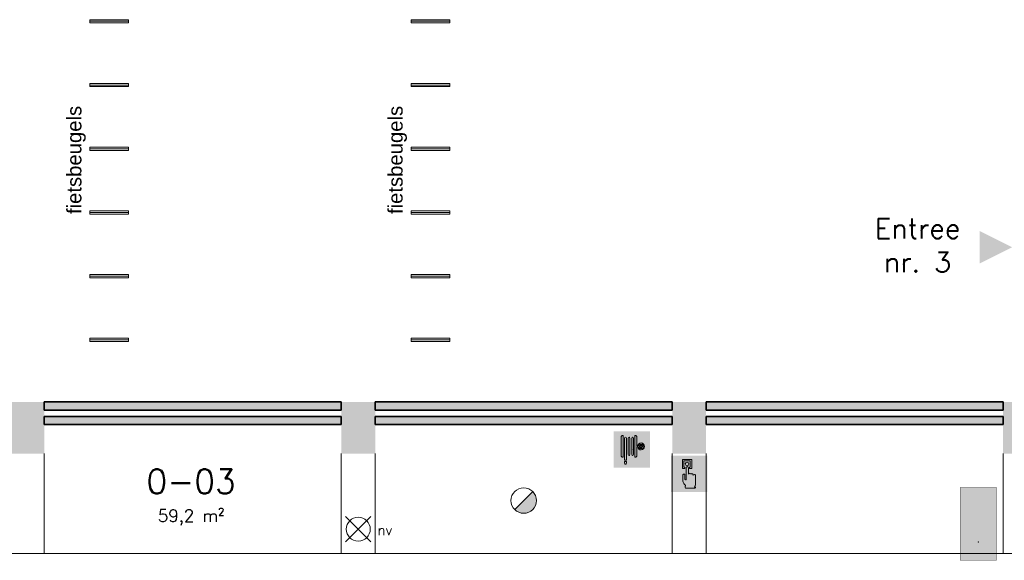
# Model space of a CAD drawing. Header units: millimetres. Extents: x -13022 to 1371524, y -38729 to 632593.
# Tile 237 of 256: x 483406 to 495606, y 589571 to 596274. Entities that reach past the tile are written whole.
import ezdxf
from ezdxf.lldxf.tags import DXFTag

# ---------------------------------------------------------------- set-up
doc = ezdxf.new("R2010")
doc.units = ezdxf.units.MM
doc.header["$LTSCALE"] = 35
for name, color, linetype, lineweight in [('A LIJN 1', 1, 'Continuous', 20), ('A LIJN 2', 2, 'Continuous', 35), ('A LIJN 9', 252, 'Continuous', 18), ('A OPMER', 10, 'Continuous', 50), ('Al65----_beveiliging-inst', 92, 'Continuous', 9), ('B95 tekst', 7, 'Continuous', 25), ('brandveiligheid voorzieningen', 10, 'Continuous', 9)]:
    doc.layers.add(name, color=color, linetype=linetype, lineweight=lineweight)
doc.styles.add('Algemeen', font='simplex.shx', dxfattribs={"height": 2.5})
doc.styles.add('Arial40', font='arial.ttf', dxfattribs={"height": 0.18})
tags = doc.linetypes.add('DIVIDE2', pattern=[0.625, 0.25, -0.125, 0, -0.125, 0, -0.125]).pattern_tags.tags
tags[14:15] = [DXFTag(74, 4), DXFTag(75, 0), DXFTag(340, '0'), DXFTag(46, 1.0), DXFTag(50, 0.0), DXFTag(44, 0.0), DXFTag(45, 0.0)]
tags[12:13] = [DXFTag(74, 4), DXFTag(75, 0), DXFTag(340, '0'), DXFTag(46, 1.0), DXFTag(50, 0.0), DXFTag(44, 0.0), DXFTag(45, 0.0)]
tags[10:11] = [DXFTag(74, 4), DXFTag(75, 0), DXFTag(340, '0'), DXFTag(46, 1.0), DXFTag(50, 0.0), DXFTag(44, 0.0), DXFTag(45, 0.0)]
tags[8:9] = [DXFTag(74, 4), DXFTag(75, 0), DXFTag(340, '0'), DXFTag(46, 1.0), DXFTag(50, 0.0), DXFTag(44, 0.0), DXFTag(45, 0.0)]
tags[6:7] = [DXFTag(74, 4), DXFTag(75, 0), DXFTag(340, '0'), DXFTag(46, 1.0), DXFTag(50, 0.0), DXFTag(44, 0.0), DXFTag(45, 0.0)]
tags[4:5] = [DXFTag(74, 4), DXFTag(75, 0), DXFTag(340, '0'), DXFTag(46, 1.0), DXFTag(50, 0.0), DXFTag(44, 0.0), DXFTag(45, 0.0)]

# ---------------------------------------------------------------- blocks, each defined once
blk = doc.blocks.new('Brandslanghaspel')
at = {"layer": 'brandveiligheid voorzieningen', "true_color": 0xffffff}
h = blk.add_hatch(color=7, dxfattribs=at)
h.paths.add_polyline_path([(-1.8131, 2.183), (-1.9809, 2.183), (-2.1753, 2.364), (-2.1753, 6.484), (-1.9926, 6.664), (-1.8131, 6.664)])
edge = h.paths.add_edge_path()
edge.add_arc((0.1717, 6.0972), 0.1929, 92.01096, 177.98904)
edge.add_line((-0.0211, 6.104), (-0.0214, 6.104))
edge.add_line((-0.0214, 6.104), (-0.0214, 2.702))
edge.add_line((-0.0214, 2.702), (-0.0211, 2.702))
edge.add_arc((0.1723, 2.7114), 0.1936, 182.797634, 267.821774)
edge.add_arc((0.1573, 2.7114), 0.1935, 272.254329, 357.218746)
edge.add_line((0.3506, 2.702), (0.3515, 2.702))
edge.add_line((0.3515, 2.702), (0.3515, 6.104))
edge.add_line((0.3515, 6.104), (0.3506, 6.104))
edge.add_arc((0.1577, 6.0971), 0.193, 2.044103, 87.86341)
edge = h.paths.add_edge_path()
edge.add_arc((-0.5787, 6.0971), 0.1931, 92.060571, 177.939429)
edge.add_line((-0.7716, 6.104), (-0.772, 6.104))
edge.add_line((-0.772, 6.104), (-0.772, 2.702))
edge.add_line((-0.772, 2.702), (-0.7716, 2.702))
edge.add_arc((-0.5779, 2.7118), 0.194, 182.897198, 267.72221)
edge.add_arc((-0.5933, 2.7119), 0.194, 272.272353, 357.077445)
edge.add_line((-0.3995, 2.702), (-0.3992, 2.702))
edge.add_line((-0.3992, 2.702), (-0.3992, 6.104))
edge.add_line((-0.3992, 6.104), (-0.3995, 6.104))
edge.add_arc((-0.5926, 6.0969), 0.1933, 2.115671, 87.915125)
edge = h.paths.add_edge_path()
edge.add_arc((-1.2963, 6.0968), 0.1933, 91.999029, 177.877887)
edge.add_line((-1.4894, 6.104), (-1.4894, 1.535))
edge.add_line((-1.4894, 1.535), (-1.1166, 1.535))
edge.add_line((-1.1166, 1.535), (-1.1166, 6.104))
edge.add_line((-1.1166, 6.104), (-1.1173, 6.104))
edge.add_arc((-1.3103, 6.097), 0.1931, 2.063956, 87.843556)
h.paths.add_polyline_path([(-1.1151, 1.102), (-1.1833, 0.701), (-1.4224, 0.701), (-1.4903, 1.105), (-1.4903, 1.263), (-1.1151, 1.263)])
edge = h.paths.add_edge_path()
edge.add_line((1.0007, 4.4891), (1.0007, 6.484))
edge.add_line((1.0007, 6.484), (0.8176, 6.664))
edge.add_line((0.8176, 6.664), (0.6385, 6.664))
edge.add_line((0.6385, 6.664), (0.6385, 2.183))
edge.add_line((0.6385, 2.183), (0.8062, 2.183))
edge.add_line((0.8062, 2.183), (1.0007, 2.364))
edge.add_line((1.0007, 2.364), (1.0007, 4.285))
edge.add_line((1.0007, 4.285), (1.2228, 4.285))
edge.add_arc((1.8866, 4.3396), 0.666, 184.705084, 271.930478)
edge.add_arc((1.8807, 4.4237), 0.7502, 272.163802, 357.883832)
edge.add_arc((1.8818, 4.3683), 0.7492, 2.116162, 87.915616)
edge.add_arc((1.9315, 4.3762), 0.7412, 91.743139, 171.242832)
edge.add_arc((1.0182, -221.511), 226, 89.954163, 90.004437)
edge = h.paths.add_edge_path(flags=16)
edge.add_line((1.8026, 4.285), (1.8026, 3.9))
edge.add_arc((1.921, 4.4072), 0.5208, 193.569519, 256.860438, ccw=False)
edge.add_line((1.4147, 4.285), (1.8026, 4.285))
edge = h.paths.add_edge_path(flags=16)
edge.add_line((1.8026, 4.891), (1.8026, 4.489))
edge.add_line((1.8026, 4.489), (1.4112, 4.489))
edge.add_arc((1.9212, 4.384), 0.5207, 103.167599, 168.363278, ccw=False)
edge = h.paths.add_edge_path(flags=16)
edge.add_arc((1.8987, 4.3853), 0.5189, 11.524706, 78.048247)
edge.add_line((2.0062, 4.893), (2.0062, 4.489))
edge.add_line((2.0062, 4.489), (2.4072, 4.489))
edge = h.paths.add_edge_path(flags=16)
edge.add_arc((1.8971, 4.4077), 0.5212, 282.079218, 346.387144)
edge.add_line((2.4037, 4.285), (2.0062, 4.285))
edge.add_line((2.0062, 4.285), (2.0062, 3.898))
at = {"layer": 'Al65----_beveiliging-inst', "color": 7, "true_color": 0xffffff}
blk.add_solid([(-3.75, 0), (3.75, 0), (-3.75, 7.5), (3.75, 7.5)], dxfattribs=at)
blk.add_solid([(-3.75, 0), (3.75, 0), (-3.75, 7.5), (3.75, 7.5)], dxfattribs=at)
at = {"layer": 'Al65----_beveiliging-inst', "color": 10}
blk.add_solid([(-3.5, 0.25), (3.5, 0.25), (-3.5, 7.25), (3.5, 7.25)], dxfattribs=at)
at = {"layer": 'brandveiligheid voorzieningen', "color": 7, "true_color": 0xffffff}
for points in [[(-2.1753, 6.484), (-1.9926, 6.664)], [(-2.1753, 2.364), (-2.1753, 6.484)], [(-1.9926, 6.664), (-1.8131, 6.664)], [(-1.8131, 6.664), (-1.8131, 2.183)], [(-1.4894, 6.104), (-1.4894, 1.535)], [(-1.1166, 6.104), (-1.1173, 6.104)], [(-1.1166, 1.535), (-1.1166, 6.104)], [(-0.7716, 6.104), (-0.772, 6.104)], [(-0.772, 6.104), (-0.772, 2.702)], [(-0.3992, 6.104), (-0.3995, 6.104)], [(-0.3992, 2.702), (-0.3992, 6.104)], [(-0.0211, 6.104), (-0.0214, 6.104)], [(-0.0214, 6.104), (-0.0214, 2.702)], [(0.3515, 6.104), (0.3506, 6.104)], [(0.3515, 2.702), (0.3515, 6.104)], [(0.8176, 6.664), (0.6385, 6.664)], [(0.6385, 6.664), (0.6385, 2.183)], [(1.0007, 6.484), (0.8176, 6.664)], [(1.0007, 4.4891), (1.0007, 6.484)], [(1.0007, 2.364), (1.0007, 4.285)], [(1.0007, 4.285), (1.2228, 4.285)], [(1.8026, 4.489), (1.4112, 4.489)], [(1.4147, 4.285), (1.8026, 4.285)], [(1.8026, 4.891), (1.8026, 4.489)], [(1.8026, 4.285), (1.8026, 3.9)], [(2.0062, 4.489), (2.0062, 4.893)], [(2.4072, 4.489), (2.0062, 4.489)], [(2.0062, 3.898), (2.0062, 4.285)], [(2.0062, 4.285), (2.4037, 4.285)], [(-1.9809, 2.183), (-2.1753, 2.364)], [(-1.8131, 2.183), (-1.9809, 2.183)], [(-0.772, 2.702), (-0.7716, 2.702)], [(-0.3995, 2.702), (-0.3992, 2.702)], [(-0.0214, 2.702), (-0.0211, 2.702)], [(0.3506, 2.702), (0.3515, 2.702)], [(0.6385, 2.183), (0.8062, 2.183)], [(0.8062, 2.183), (1.0007, 2.364)], [(-1.4903, 1.105), (-1.4903, 1.263)], [(-1.4903, 1.263), (-1.1151, 1.263)], [(-1.4224, 0.701), (-1.4903, 1.105)], [(-1.4894, 1.535), (-1.1166, 1.535)], [(-1.1833, 0.701), (-1.4224, 0.701)], [(-1.1151, 1.102), (-1.1833, 0.701)], [(-1.1151, 1.263), (-1.1151, 1.102)]]:
    blk.add_lwpolyline(points, dxfattribs=at)
for points in [[(-1.303, 6.29, 0.3933), (-1.4894, 6.104)], [(-1.1173, 6.104, 0.3928), (-1.303, 6.29)], [(-0.5856, 6.29, 0.3933), (-0.7716, 6.104)], [(-0.3995, 6.104, 0.3929), (-0.5856, 6.29)], [(0.1649, 6.29, 0.3938), (-0.0211, 6.104)], [(0.3506, 6.104, 0.393), (0.1649, 6.29)], [(1.199, 4.489, 0.00021936), (1.0007, 4.4891)], [(1.909, 5.117, 0.3615), (1.199, 4.489)], [(1.2228, 4.285, 0.4001), (1.909, 3.674)], [(1.4112, 4.489, -0.2924), (1.8026, 4.891)], [(1.8026, 3.9, -0.2834), (1.4147, 4.285)], [(2.6304, 4.396, 0.3929), (1.909, 5.117)], [(1.909, 3.674, 0.3925), (2.6304, 4.396)], [(2.0062, 4.893, -0.2987), (2.4072, 4.489)], [(2.4037, 4.285, -0.2882), (2.0062, 3.898)], [(-0.7716, 2.702, 0.388), (-0.5856, 2.518)], [(-0.5856, 2.518, 0.3879), (-0.3995, 2.702)], [(-0.0211, 2.702, 0.389), (0.1649, 2.518)], [(0.1649, 2.518, 0.3887), (0.3506, 2.702)]]:
    blk.add_lwpolyline(points, format="xyb", dxfattribs=at)
blk.add_point((0, 3.75), dxfattribs=at)
blk = doc.blocks.new('Handbrandmelder')
at = {"layer": 'brandveiligheid voorzieningen', "true_color": 0xffffff}
h = blk.add_hatch(color=7, dxfattribs=at)
h.paths.add_polyline_path([(-1.3623, 6.704), (-1.3623, 4.818), (-0.8616, 4.818), (-0.8616, 5.105), (-1.0867, 5.105), (-1.0867, 6.416), (0.2412, 6.416), (0.2412, 5.105), (0.0423, 5.105), (0.0423, 4.818), (0.5292, 4.818), (0.5292, 6.704)])
edge = h.paths.add_edge_path()
edge.add_line((-0.7744, 0.795), (1.2172, 0.795))
edge.add_arc((1.1848, 0.9151), 0.1244, 285.097845, 344.573813)
edge.add_arc((1.1955, 0.8747), 0.1095, 3.814851, 78.556999)
edge.add_arc((1.2155, 1.0811), 0.0991, 186.406081, 271.011898, ccw=False)
edge.add_arc((0.8951, 1.4295), 0.4225, 301.679206, 358.707701)
edge.add_line((1.3175, 1.42), (1.3175, 3.356))
edge.add_arc((1.0815, 3.3696), 0.2364, 356.700991, 450.505791)
edge.add_arc((1.0751, 3.3423), 0.2637, 89.061593, 168.70314)
edge.add_line((0.8165, 3.394), (0.8165, 3.518))
edge.add_arc((0.5556, 3.5071), 0.2611, 2.39047, 87.792584)
edge.add_arc((0.5705, 3.5064), 0.2616, 91.041001, 151.564737)
edge.add_line((0.3404, 3.631), (0.3404, 3.643))
edge.add_arc((0.0798, 3.6324), 0.2608, 2.337798, 87.799547)
edge.add_arc((0.0991, 3.6332), 0.26, 92.052962, 177.832561)
edge.add_line((-0.1607, 3.643), (-0.1607, 4.967))
edge.add_arc((-0.411, 4.968), 0.2503, 359.76141, 447.144807)
edge.add_arc((-0.3888, 4.9577), 0.2605, 92.124608, 177.943914)
edge.add_line((-0.6492, 4.967), (-0.6492, 2.557))
edge.add_arc((-0.7221, 2.5577), 0.0729, 299.050174, 359.424387, ccw=False)
edge.add_line((-0.6867, 2.494), (-0.7618, 2.457))
edge.add_line((-0.7618, 2.457), (-0.7868, 2.457))
edge.add_line((-0.7868, 2.457), (-0.8745, 2.569))
edge.add_line((-0.8745, 2.569), (-0.8745, 3.419))
edge.add_arc((-1.0861, 3.4433), 0.213, 353.435435, 446.970057)
edge.add_arc((-1.078, 3.4209), 0.2351, 89.220046, 180.466534)
edge.add_line((-1.3131, 3.419), (-1.3131, 2.282))
edge.add_line((-1.3131, 2.282), (-1.3131, 2.219))
edge.add_arc((0.9801, 3.0528), 2.4401, 199.980806, 224.025181)
edge.add_arc((-28.5646, 4.7292), 27.994, 352.668719, 353.081248, ccw=False)
edge.add_arc((-0.073, 1.0253), 0.7382, 169.723152, 198.178085)
edge = h.paths.add_edge_path(flags=17)
edge.add_arc((-0.4353, 5.7799), 0.3921, 271.833261, 357.970029)
edge.add_arc((-0.4345, 5.7425), 0.3917, 3.443844, 88.288775)
edge.add_arc((-0.4184, 5.7498), 0.3842, 90.654144, 177.583048)
edge.add_arc((-0.4087, 5.7816), 0.3939, 182.273303, 267.953611)
at = {"layer": 'Al65----_beveiliging-inst', "color": 7, "true_color": 0xffffff}
blk.add_solid([(-3.75, 0), (3.75, 0), (-3.75, 7.5), (3.75, 7.5)], dxfattribs=at)
at = {"layer": 'Al65----_beveiliging-inst', "color": 10}
blk.add_solid([(-3.5, 0.25), (3.5, 0.25), (-3.5, 7.25), (3.5, 7.25)], dxfattribs=at)
at = {"layer": 'brandveiligheid voorzieningen', "color": 7, "true_color": 0xffffff}
for points in [[(-1.3623, 6.704), (-1.3623, 4.818)], [(0.5292, 6.704), (-1.3623, 6.704)], [(-1.0867, 5.105), (-1.0867, 6.416)], [(-1.0867, 6.416), (0.2412, 6.416)], [(0.2412, 6.416), (0.2412, 5.105)], [(0.5292, 4.818), (0.5292, 6.704)], [(-1.3623, 4.818), (-0.8616, 4.818)], [(-0.8616, 5.105), (-1.0867, 5.105)], [(-0.8616, 4.818), (-0.8616, 5.105)], [(-0.6492, 4.967), (-0.6492, 2.557)], [(-0.1607, 3.643), (-0.1607, 4.967)], [(0.2412, 5.105), (0.0423, 5.105)], [(0.0423, 5.105), (0.0423, 4.818)], [(0.0423, 4.818), (0.5292, 4.818)], [(-1.3131, 3.419), (-1.3131, 2.282)], [(-1.3131, 2.282), (-1.3131, 2.219)], [(-0.8745, 2.569), (-0.8745, 3.419)], [(-0.7868, 2.457), (-0.8745, 2.569)], [(-0.7618, 2.457), (-0.7868, 2.457)], [(-0.6867, 2.494), (-0.7618, 2.457)], [(0.3404, 3.631), (0.3404, 3.643)], [(0.8165, 3.394), (0.8165, 3.518)], [(1.3175, 1.42), (1.3175, 3.356)], [(-0.7744, 0.795), (1.2172, 0.795)]]:
    blk.add_lwpolyline(points, dxfattribs=at)
for points in [[(-0.8023, 5.766, -0.3986), (-0.4228, 6.134)], [(-0.4228, 6.134, -0.3881), (-0.0435, 5.766)], [(-0.4228, 5.388, -0.3923), (-0.8023, 5.766)], [(-0.3985, 5.218, 0.393), (-0.6492, 4.967)], [(-0.0435, 5.766, -0.3946), (-0.4228, 5.388)], [(-0.1607, 4.967, 0.4009), (-0.3985, 5.218)], [(-1.0748, 3.656, 0.4206), (-1.3131, 3.419)], [(-1.3131, 2.219, 0.1053), (-0.7744, 1.357)], [(-0.8745, 3.419, 0.4324), (-1.0748, 3.656)], [(-0.6492, 2.557, -0.2697), (-0.6867, 2.494)], [(0.0898, 3.893, 0.3928), (-0.1607, 3.643)], [(0.3404, 3.643, 0.3912), (0.0898, 3.893)], [(0.5657, 3.768, 0.2704), (0.3404, 3.631)], [(0.8165, 3.518, 0.3909), (0.5657, 3.768)], [(1.0794, 3.606, 0.3622), (0.8165, 3.394)], [(1.3175, 3.356, 0.4338), (1.0794, 3.606)], [(-0.7994, 1.157, 0.1248), (-0.7744, 0.795)], [(-0.7744, 1.357, -0.0018), (-0.7994, 1.157)], [(1.117, 1.07, 0.2541), (1.3175, 1.42)], [(1.2172, 0.982, -0.3869), (1.117, 1.07)], [(1.3047, 0.882, 0.3382), (1.2172, 0.982)], [(1.2172, 0.795, 0.2655), (1.3047, 0.882)]]:
    blk.add_lwpolyline(points, format="xyb", dxfattribs=at)
blk.add_point((0, 3.75), dxfattribs=at)
blk = doc.blocks.new('Brandmelder')
at = {"layer": 'brandveiligheid voorzieningen'}
blk.add_hatch(color=256, dxfattribs=at).paths.add_polyline_path([(76.62, -89.8, 0.198912), (75.85, -87.94), (72.13, -91.66, 0.668179)])
blk.add_line((72.13, -91.66), (75.85, -87.94), dxfattribs=at)
blk.add_circle((73.99, -89.8), 2.63, dxfattribs=at)
blk = doc.blocks.new('Noodverlichting')
at = {"layer": 'Al65----_beveiliging-inst', "color": 92}
for p, q in [((164, -62.36), (158.75, -57.12)), ((158.75, -62.36), (164, -57.12))]:
    blk.add_line(p, q, dxfattribs=at)
blk.add_circle((161.38, -59.74), 2.47, dxfattribs=at)
at = {"layer": 'Al65----_beveiliging-inst', "color": 7, "style": 'Algemeen'}
blk.add_text('nv', height=2.063, dxfattribs=at).set_placement((165.33, -60.96))
blk = doc.blocks.new('Entree gebouw')
at = {"layer": 'brandveiligheid voorzieningen'}
blk.add_hatch(color=256, dxfattribs=at).paths.add_polyline_path([(71.25, -82.36), (77.98, -79), (71.25, -75.63)])
blk = doc.blocks.new('Vluchtrichting rechtdoor of naar beneden')
at = {"layer": 'Al65----_beveiliging-inst', "linetype": 'Continuous', "true_color": 0xffffff}
h = blk.add_hatch(color=7, dxfattribs=at)
edge = h.paths.add_edge_path()
edge.add_arc((-2.1449, 5.962), 0.7575, 92.128042, 178.185477)
edge.add_arc((-2.1628, 5.9872), 0.7392, 180.090101, 191.562583)
edge.add_line((-2.887, 5.839), (-4.652, 5.839))
edge.add_line((-4.652, 5.839), (-5.698, 4.787))
edge.add_line((-5.698, 4.787), (-5.285, 4.372))
edge.add_line((-5.285, 4.372), (-4.41, 5.253))
edge.add_line((-4.41, 5.253), (-3.544, 5.253))
edge.add_line((-3.544, 5.253), (-5.527, 3.346))
edge.add_line((-5.527, 3.346), (-6.694, 3.346))
edge.add_line((-6.694, 3.346), (-6.694, 2.613))
edge.add_line((-6.694, 2.613), (-4.496, 2.613))
edge.add_line((-4.496, 2.613), (-4.136, 2.974))
edge.add_line((-4.136, 2.974), (-3.193, 2.026))
edge.add_line((-3.193, 2.026), (-3.193, 0.852))
edge.add_line((-3.193, 0.852), (-2.464, 0.852))
edge.add_line((-2.464, 0.852), (-2.464, 2.33))
edge.add_line((-2.464, 2.33), (-3.621, 3.493))
edge.add_line((-3.621, 3.493), (-3.192, 3.923))
edge.add_line((-3.192, 3.923), (-2.428, 3.154))
edge.add_line((-2.428, 3.154), (-2.033, 3.552))
edge.add_line((-2.033, 3.552), (-2.797, 4.321))
edge.add_line((-2.797, 4.321), (-2.317, 4.803))
edge.add_line((-2.317, 4.803), (-2.317, 5.267))
edge.add_line((-2.317, 5.267), (-2.173, 5.253))
edge.add_arc((-2.2013, 6.0112), 0.7587, 272.13837, 358.096609)
edge.add_arc((-2.2036, 5.9585), 0.7611, 2.072152, 87.692869)
for points in [[(3.808, 1.106), (6.433, 1.106), (6.433, 6.344), (3.808, 6.344)], [(1.1805, 2.889), (1.1805, 5.804), (0.5775, 5.804), (0.5775, 2.889), (-0.571, 2.889), (0.879, 1.421), (2.334, 2.889)]]:
    blk.add_hatch(color=7, dxfattribs=at).paths.add_polyline_path(points)
at = {"layer": 'Al65----_beveiliging-inst', "color": 7, "true_color": 0xffffff, "const_width": 0.05}
blk.add_lwpolyline([(-7.5, 0), (7.5, 0), (7.5, 7.5), (-7.5, 7.5)], close=True, dxfattribs=at)
at = {"layer": 'Al65----_beveiliging-inst', "color": 255}
blk.add_point((3.75, 3.75), dxfattribs=at)
at = {"layer": 'Al65----_beveiliging-inst', "color": 7, "true_color": 0xffffff}
blk.add_solid([(-7.5, 0), (7.5, 0), (-7.5, 7.5), (7.5, 7.5)], dxfattribs=at)
at = {"layer": 'Al65----_beveiliging-inst', "color": 92}
blk.add_solid([(-7.25, 0.25), (7.25, 0.25), (-7.25, 7.25), (7.25, 7.25)], dxfattribs=at)

msp = doc.modelspace()

# ---------------------------------------------------------------- hatches: boundary and pattern name
at = {"layer": 'A LIJN 9', "ltscale": 0.1}
h = msp.add_hatch(color=256, dxfattribs=at)
h.dxf.hatch_style = 1
h.paths.add_polyline_path([(487391.062, 591533.79), (483711.064, 591533.79), (483711.064, 591433.79), (487391.062, 591433.79)])
h.paths.add_polyline_path([(487391.062, 591353.801), (483711.064, 591353.801), (483711.064, 591253.801), (487391.062, 591253.801)])
h = msp.add_hatch(color=256, dxfattribs=at)
h.dxf.hatch_style = 1
h.paths.add_polyline_path([(491491.066, 591533.79), (487811.068, 591533.79), (487811.068, 591433.79), (491491.066, 591433.79)])
h.paths.add_polyline_path([(491491.066, 591353.801), (487811.068, 591353.801), (487811.068, 591253.801), (491491.066, 591253.801)])
h = msp.add_hatch(color=256, dxfattribs=at)
h.dxf.hatch_style = 1
h.paths.add_polyline_path([(495591.063, 591533.79), (491911.065, 591533.79), (491911.065, 591433.79), (495591.063, 591433.79)])
h.paths.add_polyline_path([(495591.063, 591353.801), (491911.065, 591353.801), (491911.065, 591253.801), (495591.063, 591253.801)])

# ---------------------------------------------------------------- linework, layer by layer
at = {"layer": 'A LIJN 1', "color": 1, "linetype": 'DIVIDE2'}
for p, q in [((484276.066, 596253.775), (484756.066, 596253.775)), ((488256.066, 596253.775), (488736.065, 596253.775)), ((484276.066, 595463.774), (484756.066, 595463.774)), ((488256.066, 595463.774), (488736.065, 595463.774)), ((484276.066, 594673.775), (484756.066, 594673.775)), ((488256.066, 594673.775), (488736.065, 594673.775)), ((484276.066, 593883.775), (484756.066, 593883.775)), ((488256.066, 593883.775), (488736.065, 593883.775)), ((484276.066, 593093.775), (484756.066, 593093.775)), ((488256.066, 593093.775), (488736.065, 593093.775)), ((484276.066, 592303.775), (484756.066, 592303.775)), ((488256.066, 592303.775), (488736.065, 592303.775))]:
    msp.add_line(p, q, dxfattribs=at)
at = {"layer": 'A LIJN 1', "linetype": 'Continuous'}
for p, q in [((483711.064, 590893.794), (483711.064, 589653.8)), ((487391.07, 590893.794), (487391.07, 589653.8)), ((487811.068, 590893.794), (487811.068, 589653.8)), ((491491.066, 590893.794), (491491.066, 589653.8)), ((491911.065, 590893.794), (491911.065, 589653.8)), ((495591.063, 590893.794), (495591.063, 589653.8)), ((459458.751, 589653.8), (497646.065, 589653.8))]:
    msp.add_line(p, q, dxfattribs=at)
at = {"layer": 'A LIJN 2'}
for p, q in [((483711.064, 591533.79), (487391.062, 591533.79)), ((483711.064, 591433.79), (483711.064, 591533.79)), ((487391.062, 591433.79), (487391.062, 591533.79)), ((487811.068, 591533.79), (491491.066, 591533.79)), ((487811.068, 591433.79), (487811.068, 591533.79)), ((491491.066, 591433.79), (491491.066, 591533.79)), ((491911.065, 591533.79), (495591.063, 591533.79)), ((491911.065, 591433.79), (491911.065, 591533.79)), ((495591.063, 591433.79), (495591.063, 591533.79)), ((483711.064, 591433.79), (487391.062, 591433.79)), ((487391.062, 591353.801), (483711.064, 591353.801)), ((483711.064, 591253.801), (483711.064, 591353.801)), ((487391.062, 591253.801), (487391.062, 591353.801)), ((487811.068, 591433.79), (491491.066, 591433.79)), ((491491.066, 591353.801), (487811.068, 591353.801)), ((487811.068, 591253.801), (487811.068, 591353.801)), ((491491.066, 591253.801), (491491.066, 591353.801)), ((491911.065, 591433.79), (495591.063, 591433.79)), ((495591.063, 591353.801), (491911.065, 591353.801)), ((491911.065, 591253.801), (491911.065, 591353.801)), ((495591.063, 591253.801), (495591.063, 591353.801)), ((487391.062, 591253.801), (483711.064, 591253.801)), ((491491.066, 591253.801), (487811.068, 591253.801)), ((495591.063, 591253.801), (491911.065, 591253.801))]:
    msp.add_line(p, q, dxfattribs=at)
for points in [[(483711.064, 590893.794, -15000.001), (483291.066, 590893.794, -15000.001), (483711.064, 591533.79, -15000.001), (483291.066, 591533.798, -15000.001)], [(487811.068, 590893.794, -15000.001), (487391.07, 590893.794, -15000.001), (487811.068, 591533.79, -15000.001), (487391.07, 591533.798, -15000.001)], [(491911.065, 590893.794, -15000.001), (491491.066, 590893.794, -15000.001), (491911.065, 591533.79, -15000.001), (491491.066, 591533.798, -15000.001)], [(496011.061, 590893.794, -15000.001), (495591.063, 590893.794, -15000.001), (496011.061, 591533.79, -15000.001), (495591.063, 591533.798, -15000.001)]]:
    msp.add_trace(points, dxfattribs=at)

# ---------------------------------------------------------------- block references
at = {"ltscale": 0.1, "xscale": 60, "yscale": 60, "zscale": 60}
msp.add_blockref('Noodverlichting', (477918.493, 593540.6), dxfattribs=at)
at = {"layer": 'A OPMER', "ltscale": 0.1, "xscale": 60, "yscale": 60, "zscale": 60}
msp.add_blockref('Brandslanghaspel', (490991.063, 590718.948), dxfattribs=at)
at = {"layer": 'A OPMER', "ltscale": 0.1, "xscale": 60, "yscale": 60, "zscale": 60, "rotation": 270}
msp.add_blockref('Vluchtrichting rechtdoor of naar beneden', (495060.395, 590022.402), dxfattribs=at)
at = {"layer": 'Al65----_beveiliging-inst', "xscale": 60, "yscale": 60, "zscale": 60}
for name, p in [('Entree gebouw', (491025.005, 598192.545)), ('Handbrandmelder', (491701.066, 590419.383)), ('Brandmelder', (485211.742, 595699.465))]:
    msp.add_blockref(name, p, dxfattribs=at)

# ---------------------------------------------------------------- texts
at = {"layer": 'A LIJN 1', "color": 1, "linetype": 'ByBlock', "style": 'Arial40'}
for p in [(484170.558, 593863.67), (488150.557, 593863.67)]:
    msp.add_text('fietsbeugels', height=180, rotation=90, dxfattribs=at).set_placement(p)
at = {"layer": 'B95 tekst', "width": 4383.91272, "attachment_point": 2, "style": 'Algemeen'}
for s, insert, char_height in [('Entree\\Pnr. 3', (494531.513, 593809.684), 250), ('\\pt3600;0-03\\P\\ptz;{\\H0.5x;59,2 m²}', (485530.017, 590699.235), 300)]:
    msp.add_mtext(s, dxfattribs=dict(at, insert=insert, char_height=char_height))

# ---------------------------------------------------------------- meshes
at = {"layer": 'A LIJN 1', "color": 1, "linetype": 'Continuous'}
mesh = msp.add_polyface(dxfattribs=at)
corners = [(484276.066, 596233.78), (484756.066, 596233.78), (484756.066, 596273.77), (484276.066, 596273.77)]
mesh.append_faces([[corners[k] for k in face] for face in [(0, 1, 2, 3)]], dxfattribs={"color": 1})
mesh = msp.add_polyface(dxfattribs=at)
corners = [(488256.066, 596233.78), (488736.065, 596233.78), (488736.065, 596273.77), (488256.066, 596273.77)]
mesh.append_faces([[corners[k] for k in face] for face in [(0, 1, 2, 3)]], dxfattribs={"color": 1})
mesh = msp.add_polyface(dxfattribs=at)
corners = [(484276.066, 595443.781), (484756.066, 595443.781), (484756.066, 595483.771), (484276.066, 595483.771)]
mesh.append_faces([[corners[k] for k in face] for face in [(0, 1, 2, 3)]], dxfattribs={"color": 1})
mesh = msp.add_polyface(dxfattribs=at)
corners = [(488256.066, 595443.781), (488736.065, 595443.781), (488736.065, 595483.771), (488256.066, 595483.771)]
mesh.append_faces([[corners[k] for k in face] for face in [(0, 1, 2, 3)]], dxfattribs={"color": 1})
mesh = msp.add_polyface(dxfattribs=at)
corners = [(484276.066, 594653.78), (484756.066, 594653.78), (484756.066, 594693.77), (484276.066, 594693.77)]
mesh.append_faces([[corners[k] for k in face] for face in [(0, 1, 2, 3)]], dxfattribs={"color": 1})
mesh = msp.add_polyface(dxfattribs=at)
corners = [(488256.066, 594653.78), (488736.065, 594653.78), (488736.065, 594693.77), (488256.066, 594693.77)]
mesh.append_faces([[corners[k] for k in face] for face in [(0, 1, 2, 3)]], dxfattribs={"color": 1})
mesh = msp.add_polyface(dxfattribs=at)
corners = [(484276.066, 593863.78), (484756.066, 593863.78), (484756.066, 593903.77), (484276.066, 593903.77)]
mesh.append_faces([[corners[k] for k in face] for face in [(0, 1, 2, 3)]], dxfattribs={"color": 1})
mesh = msp.add_polyface(dxfattribs=at)
corners = [(488256.066, 593863.78), (488736.065, 593863.78), (488736.065, 593903.77), (488256.066, 593903.77)]
mesh.append_faces([[corners[k] for k in face] for face in [(0, 1, 2, 3)]], dxfattribs={"color": 1})
mesh = msp.add_polyface(dxfattribs=at)
corners = [(484276.066, 593073.78), (484756.066, 593073.78), (484756.066, 593113.77), (484276.066, 593113.77)]
mesh.append_faces([[corners[k] for k in face] for face in [(0, 1, 2, 3)]], dxfattribs={"color": 1})
mesh = msp.add_polyface(dxfattribs=at)
corners = [(488256.066, 593073.78), (488736.065, 593073.78), (488736.065, 593113.77), (488256.066, 593113.77)]
mesh.append_faces([[corners[k] for k in face] for face in [(0, 1, 2, 3)]], dxfattribs={"color": 1})
mesh = msp.add_polyface(dxfattribs=at)
corners = [(484276.066, 592283.78), (484756.066, 592283.78), (484756.066, 592323.77), (484276.066, 592323.77)]
mesh.append_faces([[corners[k] for k in face] for face in [(0, 1, 2, 3)]], dxfattribs={"color": 1})
mesh = msp.add_polyface(dxfattribs=at)
corners = [(488256.066, 592283.78), (488736.065, 592283.78), (488736.065, 592323.77), (488256.066, 592323.77)]
mesh.append_faces([[corners[k] for k in face] for face in [(0, 1, 2, 3)]], dxfattribs={"color": 1})

doc.saveas('drawing.dxf')
